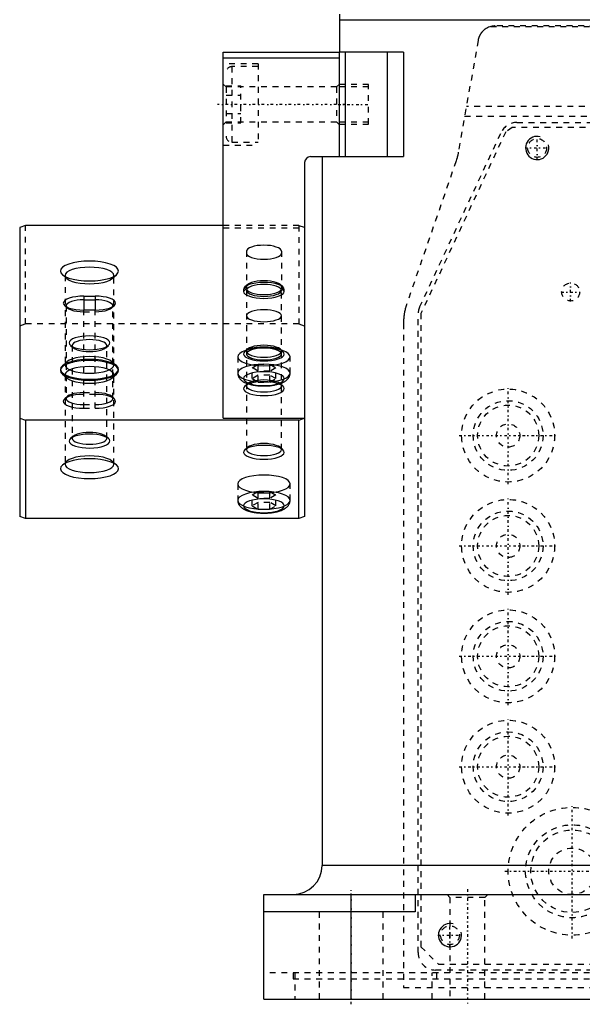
# Model space of a CAD drawing. Extents: x -132 to 132, y -1 to 737.
# Tile 1 of 15: x -132 to -35, y -1 to 169. Entities that reach past the tile are written whole.
import ezdxf

# ---------------------------------------------------------------- set-up
doc = ezdxf.new("R2010")
doc.units = 0
doc.linetypes.add('CENTER', pattern=[1.5, 0.45, -0.5, 0.05, -0.5])
doc.linetypes.add('DASHED', pattern=[2, 1, -1])
for name, color, linetype in [('AM_0', 7, 'CONTINUOUS'), ('AM_10', 7, 'CONTINUOUS'), ('AM_3', 7, 'DASHED'), ('AM_7', 7, 'CENTER')]:
    doc.layers.add(name, color=color, linetype=linetype)

msp = doc.modelspace()

# ---------------------------------------------------------------- linework, layer by layer
at = {"layer": 'AM_0', "color": 7, "linetype": 'CONTINUOUS'}
for p, q in [((-77, 169.5), (-77, 163)), ((77, 168.5), (-77, 168.5)), ((-97, 163), (-77, 163)), ((-97, 100), (-97, 163)), ((-77, 145), (-77, 163)), ((-66.01, 163), (-77, 163)), ((-76, 145), (-76, 163)), ((-68.74, 145), (-68.74, 163)), ((-66.01, 163), (-66.01, 145)), ((-97, 162), (-77, 162)), ((-82, 145), (-77, 145)), ((-80, 145), (-80, 23)), ((-77, 145), (-66.01, 145)), ((-83, 144), (-83, 83.05)), ((-131, 133.14), (-132, 132.8)), ((-132, 132.8), (-132, 83.05)), ((-97, 133.14), (-131, 133.14)), ((-121, 121), (-121, 118.6)), ((-121, 121), (-119, 121)), ((-121, 120.36), (-119, 120.36)), ((-119, 121), (-119, 118.6)), ((-119, 118.6), (-121, 118.6)), ((-97, 100), (-83, 100)), ((-132, 99.96), (-131, 99.62)), ((-84, 99.62), (-131, 99.62)), ((-131, 99.62), (-131, 82.71)), ((-84, 99.62), (-83, 99.96)), ((-84, 82.71), (-84, 99.62)), ((-131, 82.71), (-132, 83.05)), ((-83, 83.05), (-84, 82.71)), ((-84, 82.71), (-131, 82.71)), ((80, 23), (-80, 23)), ((-90, 0), (-90, 18)), ((-90, 18), (90, 18)), ((-75, 0), (-75, 18)), ((-64, 18), (-64, 15)), ((-64, 15), (-90, 15)), ((-90, 0), (90, 0))]:
    msp.add_line(p, q, dxfattribs=at)
for points in [[(-125, 125.31), (-124.9, 124.98), (-124.62, 124.66), (-124.16, 124.36), (-123.54, 124.1), (-122.78, 123.89), (-121.91, 123.73), (-120.98, 123.63), (-120, 123.6), (-119.02, 123.63), (-118.09, 123.73), (-117.22, 123.89), (-116.46, 124.1), (-115.84, 124.36), (-115.38, 124.66), (-115.1, 124.98), (-115, 125.31), (-115.1, 125.64), (-115.38, 125.96), (-115.84, 126.26), (-116.46, 126.52), (-117.22, 126.73), (-118.09, 126.89), (-119.02, 126.99), (-120, 127.02), (-120.98, 126.99), (-121.91, 126.89), (-122.78, 126.73), (-123.54, 126.52), (-124.16, 126.26), (-124.62, 125.96), (-124.9, 125.64)], [(-123.5, 112.96), (-123.43, 112.72), (-123.23, 112.5), (-122.91, 112.29), (-122.47, 112.11), (-121.94, 111.96), (-121.34, 111.85), (-120.68, 111.78), (-120, 111.76), (-119.32, 111.78), (-118.66, 111.85), (-118.06, 111.96), (-117.53, 112.11), (-117.09, 112.29), (-116.77, 112.5), (-116.57, 112.72), (-116.5, 112.96), (-116.57, 113.19), (-116.77, 113.42), (-117.09, 113.62), (-117.53, 113.8), (-118.06, 113.95), (-118.66, 114.06), (-119.32, 114.13), (-120, 114.16), (-120.68, 114.13), (-121.34, 114.06), (-121.94, 113.95), (-122.47, 113.8), (-122.91, 113.62), (-123.23, 113.42), (-123.43, 113.19)], [(-125, 108.21), (-124.9, 107.87), (-124.62, 107.55), (-124.16, 107.26), (-123.54, 107), (-122.78, 106.79), (-121.91, 106.63), (-120.98, 106.53), (-120, 106.5), (-119.02, 106.53), (-118.09, 106.63), (-117.22, 106.79), (-116.46, 107), (-115.84, 107.26), (-115.38, 107.55), (-115.1, 107.87), (-115, 108.21), (-115.1, 108.54), (-115.38, 108.86), (-115.84, 109.16), (-116.46, 109.42), (-117.22, 109.63), (-118.09, 109.79), (-119.02, 109.89), (-120, 109.92), (-120.98, 109.89), (-121.91, 109.79), (-122.78, 109.63), (-123.54, 109.42), (-124.16, 109.16), (-124.62, 108.86), (-124.9, 108.54)]]:
    msp.add_lwpolyline(points, close=True, dxfattribs=at)
for points in [[(-121, 121), (-121.68, 120.97), (-122.34, 120.9), (-122.94, 120.79), (-123.47, 120.65), (-123.91, 120.46), (-124.23, 120.26), (-124.43, 120.03), (-124.5, 119.8), (-124.43, 119.57), (-124.23, 119.34), (-123.91, 119.13), (-123.47, 118.95), (-122.94, 118.8), (-122.34, 118.69), (-121.68, 118.62), (-121, 118.6)], [(-121, 120.36), (-121.58, 120.34), (-122.13, 120.28), (-122.64, 120.19), (-123.09, 120.06), (-123.47, 119.91), (-123.75, 119.74), (-123.93, 119.55), (-124, 119.36), (-123.96, 119.16)], [(-119, 118.6), (-118.32, 118.62), (-117.66, 118.69), (-117.06, 118.8), (-116.53, 118.95), (-116.09, 119.13), (-115.77, 119.34), (-115.57, 119.57), (-115.5, 119.8), (-115.57, 120.03), (-115.77, 120.26), (-116.09, 120.46), (-116.53, 120.65), (-117.06, 120.79), (-117.66, 120.9), (-118.32, 120.97), (-119, 121)], [(-116.04, 119.16), (-116, 119.36), (-116.07, 119.55), (-116.25, 119.74), (-116.53, 119.91), (-116.91, 120.06), (-117.36, 120.19), (-117.87, 120.28), (-118.42, 120.34), (-119, 120.36)]]:
    msp.add_lwpolyline(points, dxfattribs=at)
for centre, radius, start, end in [((-82, 144), 1, 90, 180), ((-85, 23), 5, 270, 0)]:
    msp.add_arc(centre, radius, start, end, dxfattribs=at)
at = {"layer": 'AM_10', "color": 7, "linetype": 'CONTINUOUS'}
for centre in [(-43, 146.5), (-58, 11)]:
    msp.add_arc(centre, 2, 75, 15, dxfattribs=at)
at = {"layer": 'AM_3', "color": 6, "linetype": 'DASHED'}
for p, q in [((-32, 167.32), (-51.25, 167.32)), ((-28.94, 167.5), (-50.22, 167.5)), ((-53.17, 165.02), (-56.57, 145.78)), ((-91, 161), (-97, 161)), ((-91, 160.5), (-95.5, 160.5)), ((-95.5, 160.5), (-95.5, 147.5)), ((-91, 161), (-91, 147)), ((-96.5, 157), (-97, 157.5)), ((-96.5, 157.18), (-94, 157.18)), ((-77.5, 157), (-96.5, 157)), ((-96.5, 156.97), (-96.5, 151.03)), ((-94, 150.82), (-94, 157.18)), ((-77, 157.5), (-77.5, 157)), ((-77.5, 157), (-77.5, 151)), ((-72, 157.4), (-77, 157.4)), ((-72, 157), (-77, 157)), ((-72, 150.6), (-72, 157.4)), ((-96.5, 155.59), (-94, 155.59)), ((55.18, 153.62), (-55.18, 153.62)), ((-97, 150.5), (-96.5, 151)), ((-96.5, 152.41), (-94, 152.41)), ((-96.5, 151), (-77.5, 151)), ((-77.5, 151), (-77, 150.5)), ((-77, 151), (-72, 151)), ((-55.48, 151.95), (55.48, 151.95)), ((-46.48, 150.9), (46.48, 150.9)), ((-96.5, 150.82), (-94, 150.82)), ((-77, 150.6), (-72, 150.6)), ((-63.22, 119.1), (-49.2, 149.17)), ((-48.42, 149.27), (-63, 118)), ((-47.28, 150), (-48.42, 149.27)), ((47.28, 150), (-47.28, 150)), ((-95.5, 147.5), (-91, 147.5)), ((-97, 147), (-91, 147)), ((-56.96, 144.26), (-65.46, 119.58)), ((-131, 116.22), (-131, 133.14)), ((-84, 133.14), (-97, 133.14)), ((-97, 132.76), (-83, 132.76)), ((-84, 133.14), (-84, 116.22)), ((-83, 132.8), (-84, 133.14)), ((-93, 128.73), (-93, 122.28)), ((-87, 128.73), (-87, 122.28)), ((-124.66, 124.69), (-123.9, 124.03)), ((-124.19, 124.55), (-124.19, 109.16)), ((-116.1, 124.03), (-115.34, 124.69)), ((-115.81, 109.16), (-115.81, 124.55)), ((-93.5, 122.15), (-93, 122.62)), ((-93.5, 121.81), (-93, 122.28)), ((-93.5, 122.15), (-93.5, 121.81)), ((-92.79, 122.99), (-93.26, 122.58)), ((-93, 122.76), (-93.26, 122.58)), ((-92.96, 122.79), (-93, 122.76)), ((-86.74, 122.58), (-87.21, 122.99)), ((-87, 122.62), (-86.5, 122.15)), ((-87, 122.28), (-86.5, 121.81)), ((-86.5, 121.81), (-86.5, 122.15)), ((-93, 121.98), (-93, 94.59)), ((-87, 94.59), (-87, 121.98)), ((-124.26, 119.36), (-123.79, 118.96)), ((-124, 119.33), (-124, 103.35)), ((-116.21, 118.96), (-115.74, 119.36)), ((-116, 103.35), (-116, 119.33)), ((-121, 101.69), (-121, 118.6)), ((-121, 118.3), (-119, 118.3)), ((-119, 101.69), (-119, 118.6)), ((-63.5, 8), (-63.5, 117.83)), ((-63, 118), (-63, 9)), ((-132, 115.88), (-131, 116.22)), ((-84, 116.22), (-131, 116.22)), ((-84, 116.22), (-83, 115.88)), ((-66, 116.33), (-66, 2)), ((-123.26, 112.52), (-122.79, 112.12)), ((-123, 112.49), (-123, 96.51)), ((-117.21, 112.12), (-116.74, 112.52)), ((-117, 96.51), (-117, 112.49)), ((-92.79, 111.88), (-93.26, 111.47)), ((-86.74, 111.47), (-87.21, 111.88)), ((-94.5, 110.55), (-94.5, 107.73)), ((-93, 111.65), (-93.26, 111.47)), ((-86.74, 111.47), (-87, 111.65)), ((-85.5, 107.73), (-85.5, 110.55)), ((-123.9, 109.68), (-124.66, 109.02)), ((-124.19, 109.33), (-124.66, 109.02)), ((-124.15, 109.35), (-124.19, 109.33)), ((-124, 109.42), (-124.15, 109.35)), ((-123, 109.76), (-124, 109.42)), ((-115.34, 109.02), (-116.1, 109.68)), ((-115.81, 109.33), (-115.85, 109.35)), ((-92.02, 108.67), (-91.01, 109.27)), ((-92.02, 106.79), (-92.02, 108.67)), ((-91.01, 108.07), (-92.02, 108.67)), ((-91.01, 109.27), (-88.99, 109.27)), ((-91.01, 106.19), (-91.01, 109.27)), ((-88.99, 109.27), (-87.98, 108.67)), ((-88.99, 106.19), (-88.99, 109.27)), ((-87.98, 108.67), (-88.99, 108.07)), ((-87.98, 106.79), (-87.98, 108.67)), ((-124.66, 107.59), (-123.9, 106.92)), ((-124.19, 107.45), (-124.19, 92.06)), ((-116.1, 106.92), (-115.34, 107.59)), ((-115.81, 92.06), (-115.81, 107.45)), ((-91.01, 107.39), (-92.02, 106.79)), ((-92.02, 106.79), (-91.01, 106.19)), ((-88.99, 108.07), (-91.01, 108.07)), ((-88.99, 107.39), (-91.01, 107.39)), ((-87.98, 106.79), (-88.99, 107.39)), ((-88.99, 106.19), (-87.98, 106.79)), ((-92.79, 105.91), (-93.26, 105.5)), ((-93, 105.68), (-93.26, 105.5)), ((-92.96, 105.7), (-93, 105.68)), ((-91.01, 106.19), (-88.99, 106.19)), ((-86.74, 105.5), (-87.21, 105.91)), ((-123.79, 103.73), (-124.26, 103.32)), ((-124, 103.5), (-124.19, 103.38)), ((-121, 104.38), (-119, 104.38)), ((-119, 104.08), (-121, 104.08)), ((-115.74, 103.32), (-116.21, 103.73)), ((-121, 102.33), (-119, 102.33)), ((-121, 101.69), (-119, 101.69)), ((-122.79, 96.89), (-123.26, 96.48)), ((-123, 96.66), (-123.26, 96.48)), ((-122.96, 96.68), (-123, 96.66)), ((-116.74, 96.48), (-117.21, 96.89)), ((-92.79, 94.96), (-93.26, 94.55)), ((-86.74, 94.55), (-87.21, 94.96)), ((-93, 94.73), (-93.26, 94.55)), ((-86.74, 94.55), (-87, 94.73)), ((-123.9, 92.58), (-124.66, 91.92)), ((-124.19, 92.23), (-124.66, 91.92)), ((-115.34, 91.92), (-116.1, 92.58)), ((-115.81, 92.23), (-115.85, 92.25)), ((-94.5, 88.66), (-94.5, 85.84)), ((-85.5, 85.84), (-85.5, 88.66)), ((-92.02, 86.78), (-91.01, 87.38)), ((-92.02, 84.9), (-92.02, 86.78)), ((-91.01, 86.18), (-92.02, 86.78)), ((-91.01, 87.38), (-88.99, 87.38)), ((-91.01, 84.3), (-91.01, 87.38)), ((-88.99, 87.38), (-87.98, 86.78)), ((-88.99, 84.3), (-88.99, 87.38)), ((-87.98, 86.78), (-88.99, 86.18)), ((-87.98, 84.9), (-87.98, 86.78)), ((-91.01, 85.5), (-92.02, 84.9)), ((-92.02, 84.9), (-91.01, 84.3)), ((-88.99, 86.18), (-91.01, 86.18)), ((-88.99, 85.5), (-91.01, 85.5)), ((-87.98, 84.9), (-88.99, 85.5)), ((-88.99, 84.3), (-87.98, 84.9)), ((-91.01, 84.3), (-88.99, 84.3)), ((-58.5, 18), (-58, 17.5)), ((-58, 17.5), (-58, 0)), ((-52, 17.5), (-58, 17.5)), ((-52, 17.5), (-51.5, 18)), ((-52, 0), (-52, 17.5)), ((-80.5, 15), (-80.5, 0)), ((-69.5, 0), (-69.5, 15)), ((-63, 9), (-60, 6)), ((-60, 6), (60, 6)), ((90, 4.5), (-90, 4.5)), ((-85, 4.5), (-85, 3.5)), ((-85, 3.5), (85, 3.5)), ((-84.68, 4.5), (-84.68, 0)), ((-61.06, 0), (-61.06, 4.5)), ((60.5, 5), (-60.5, 5)), ((-60.35, 4.5), (-60.35, 3.5)), ((-66, 2), (66, 2))]:
    msp.add_line(p, q, dxfattribs=at)
for points in [[(-87, 128.73), (-87.06, 128.93), (-87.23, 129.12), (-87.51, 129.3), (-87.88, 129.45), (-88.33, 129.58), (-88.85, 129.68), (-89.41, 129.73), (-90, 129.75), (-90.59, 129.73), (-91.15, 129.68), (-91.67, 129.58), (-92.12, 129.45), (-92.49, 129.3), (-92.77, 129.12), (-92.94, 128.93), (-93, 128.73)], [(-93, 128.39), (-92.94, 128.18), (-92.77, 127.99), (-92.49, 127.82), (-92.12, 127.66), (-91.67, 127.53), (-91.15, 127.44), (-90.59, 127.38), (-90, 127.36), (-89.41, 127.38), (-88.85, 127.44), (-88.33, 127.53), (-87.88, 127.66), (-87.51, 127.82), (-87.23, 127.99), (-87.06, 128.18), (-87, 128.39)], [(-93.26, 122.58), (-93.44, 122.37), (-93.5, 122.15)], [(-87, 122.62), (-87.06, 122.82), (-87.23, 123.01), (-87.51, 123.19), (-87.88, 123.34), (-88.33, 123.47), (-88.85, 123.57), (-89.41, 123.63), (-90, 123.65), (-90.59, 123.63), (-91.15, 123.57), (-91.67, 123.47), (-92.12, 123.34), (-92.49, 123.19), (-92.77, 123.01), (-92.94, 122.82), (-93, 122.62)], [(-93, 122.28), (-92.94, 122.08), (-92.77, 121.88), (-92.49, 121.71), (-92.12, 121.55), (-91.67, 121.42), (-91.15, 121.33), (-90.59, 121.27), (-90, 121.25), (-89.41, 121.27), (-88.85, 121.33), (-88.33, 121.42), (-87.88, 121.55), (-87.51, 121.71), (-87.23, 121.88), (-87.06, 122.08), (-87, 122.28)], [(-86.5, 122.15), (-86.57, 122.39), (-86.77, 122.61), (-87.1, 122.82), (-87.54, 123), (-88.08, 123.15), (-88.7, 123.26), (-89.37, 123.33), (-90.06, 123.35), (-90.74, 123.32), (-91.4, 123.25), (-92.01, 123.13), (-92.53, 122.98), (-92.96, 122.79)], [(-93.5, 121.81), (-93.43, 121.57), (-93.23, 121.35), (-92.91, 121.14), (-92.47, 120.96), (-91.94, 120.81), (-91.34, 120.7), (-90.68, 120.63), (-90, 120.61), (-89.32, 120.63), (-88.66, 120.7), (-88.06, 120.81), (-87.53, 120.96), (-87.09, 121.14), (-86.77, 121.35), (-86.57, 121.57), (-86.5, 121.81)], [(-123.96, 119.16), (-123.8, 118.96), (-123.53, 118.78), (-123.16, 118.62), (-122.7, 118.48), (-122.17, 118.38), (-121.6, 118.32), (-121, 118.3)], [(-119, 118.3), (-118.4, 118.32), (-117.83, 118.38), (-117.3, 118.48), (-116.84, 118.62), (-116.47, 118.78), (-116.2, 118.96), (-116.04, 119.16)], [(-90, 112.09), (-90.88, 112.06), (-91.72, 111.97), (-92.5, 111.83), (-93.18, 111.64), (-93.74, 111.4), (-94.16, 111.14), (-94.41, 110.85), (-94.5, 110.55)], [(-94.5, 110.55), (-94.41, 110.25), (-94.16, 109.96), (-93.74, 109.69), (-93.18, 109.46), (-92.5, 109.27), (-91.72, 109.13), (-90.88, 109.04), (-90, 109.01), (-89.12, 109.04), (-88.28, 109.13), (-87.5, 109.27), (-86.82, 109.46), (-86.26, 109.69), (-85.84, 109.96), (-85.59, 110.25), (-85.5, 110.55), (-85.59, 110.85), (-85.84, 111.14), (-86.26, 111.4), (-86.82, 111.64), (-87.5, 111.83), (-88.28, 111.97), (-89.12, 112.06), (-90, 112.09)], [(-90, 112.23), (-90.72, 112.21), (-91.4, 112.13), (-92.03, 112.01), (-92.57, 111.85), (-93, 111.65)], [(-87, 111.65), (-87.43, 111.85), (-87.97, 112.01), (-88.6, 112.13), (-89.28, 112.21), (-90, 112.23)], [(-93.26, 111.47), (-93.44, 111.25), (-93.5, 111.01), (-93.42, 110.78), (-93.22, 110.56), (-92.89, 110.36), (-92.45, 110.18), (-91.93, 110.03), (-91.33, 109.93), (-90.68, 109.86), (-90, 109.84), (-89.32, 109.86), (-88.67, 109.93), (-88.07, 110.03), (-87.55, 110.18), (-87.11, 110.36), (-86.78, 110.56), (-86.58, 110.78), (-86.5, 111.01), (-86.56, 111.25), (-86.74, 111.47)], [(-124.66, 109.02), (-124.92, 108.7), (-125, 108.37), (-124.89, 108.04), (-124.59, 107.72), (-124.12, 107.43), (-123.5, 107.17), (-122.74, 106.96), (-121.88, 106.81), (-120.94, 106.72), (-119.97, 106.68), (-119.01, 106.72), (-118.08, 106.82), (-117.22, 106.97), (-116.47, 107.18), (-115.85, 107.44), (-115.39, 107.73), (-115.1, 108.05), (-115, 108.38), (-115.09, 108.71), (-115.36, 109.03), (-115.81, 109.33)], [(-120, 110.11), (-121.07, 110.07), (-122.08, 109.95), (-123, 109.76)], [(-117, 109.76), (-117.92, 109.95), (-118.93, 110.07), (-120, 110.11)], [(-115.85, 109.35), (-116.37, 109.57), (-117, 109.76)], [(-93.26, 105.5), (-93.45, 105.27), (-93.5, 105.04), (-93.42, 104.81), (-93.21, 104.59), (-92.88, 104.38), (-92.44, 104.2), (-91.9, 104.06), (-91.29, 103.95), (-90.64, 103.89), (-89.96, 103.87), (-89.28, 103.89), (-88.63, 103.96), (-88.03, 104.08), (-87.5, 104.23), (-87.07, 104.41), (-86.76, 104.61), (-86.56, 104.84), (-86.5, 105.07), (-86.57, 105.3), (-86.77, 105.53), (-87.1, 105.73), (-87.53, 105.91), (-88.06, 106.06), (-88.67, 106.17), (-89.32, 106.24), (-90, 106.26)], [(-90, 106.26), (-90.7, 106.24), (-91.37, 106.16), (-91.99, 106.05), (-92.53, 105.89), (-92.96, 105.7)], [(-121, 104.38), (-121.59, 104.36), (-122.15, 104.3), (-122.67, 104.21), (-123.12, 104.08), (-123.49, 103.92), (-123.77, 103.75), (-123.94, 103.55), (-124, 103.35), (-123.94, 103.15), (-123.77, 102.96), (-123.49, 102.78), (-123.12, 102.63), (-122.67, 102.5), (-122.15, 102.41), (-121.59, 102.35), (-121, 102.33)], [(-123, 103.87), (-123.56, 103.7), (-124, 103.5)], [(-121, 104.08), (-121.71, 104.06), (-122.38, 103.98), (-123, 103.87)], [(-119, 102.33), (-118.41, 102.35), (-117.85, 102.41), (-117.33, 102.5), (-116.88, 102.63), (-116.51, 102.78), (-116.23, 102.96), (-116.06, 103.15), (-116, 103.35), (-116.06, 103.55), (-116.23, 103.75), (-116.51, 103.92), (-116.88, 104.08), (-117.33, 104.21), (-117.85, 104.3), (-118.41, 104.36), (-119, 104.38)], [(-115.74, 103.32), (-116.06, 103.53), (-116.49, 103.72), (-117.03, 103.87), (-117.64, 103.99), (-118.31, 104.06), (-119, 104.08)], [(-124.19, 103.38), (-124.41, 103.15), (-124.5, 102.91), (-124.45, 102.68), (-124.26, 102.45), (-123.94, 102.23), (-123.51, 102.05), (-122.97, 101.9), (-122.36, 101.78), (-121.69, 101.71), (-121, 101.69)], [(-119, 101.69), (-118.32, 101.71), (-117.67, 101.78), (-117.07, 101.89), (-116.55, 102.03), (-116.11, 102.21), (-115.78, 102.41), (-115.58, 102.63), (-115.5, 102.87), (-115.56, 103.1), (-115.74, 103.32)], [(-123.26, 96.48), (-123.45, 96.25), (-123.5, 96.02), (-123.42, 95.79), (-123.2, 95.56), (-122.87, 95.36), (-122.42, 95.18), (-121.88, 95.03), (-121.27, 94.93), (-120.61, 94.87), (-119.92, 94.85), (-119.24, 94.88), (-118.59, 94.95), (-117.99, 95.06), (-117.47, 95.22), (-117.05, 95.4), (-116.74, 95.61), (-116.55, 95.84), (-116.5, 96.07), (-116.58, 96.31), (-116.8, 96.53), (-117.14, 96.73), (-117.59, 96.91), (-118.13, 97.06), (-118.74, 97.16), (-119.4, 97.22), (-120.09, 97.24), (-120.77, 97.21), (-121.42, 97.14), (-122.02, 97.02), (-122.54, 96.87), (-122.96, 96.68)], [(-87, 94.73), (-87.39, 94.92), (-87.87, 95.07), (-88.42, 95.19), (-89.03, 95.27), (-89.67, 95.31), (-90.33, 95.31), (-90.97, 95.27), (-91.58, 95.19), (-92.13, 95.07), (-92.61, 94.92), (-93, 94.73)], [(-93.26, 94.55), (-93.44, 94.33), (-93.5, 94.1), (-93.42, 93.87), (-93.22, 93.65), (-92.89, 93.44), (-92.45, 93.27), (-91.93, 93.12), (-91.33, 93.01), (-90.68, 92.94), (-90, 92.92), (-89.32, 92.94), (-88.67, 93.01), (-88.07, 93.12), (-87.55, 93.27), (-87.11, 93.44), (-86.78, 93.65), (-86.58, 93.87), (-86.5, 94.1), (-86.56, 94.33), (-86.74, 94.55)], [(-124.66, 91.92), (-124.92, 91.6), (-125, 91.26), (-124.89, 90.93), (-124.59, 90.62), (-124.12, 90.33), (-123.5, 90.07), (-122.74, 89.86), (-121.88, 89.71), (-120.94, 89.61), (-119.97, 89.58), (-119.01, 89.62), (-118.08, 89.72), (-117.22, 89.87), (-116.47, 90.08), (-115.85, 90.34), (-115.39, 90.63), (-115.1, 90.95), (-115, 91.28), (-115.09, 91.61), (-115.36, 91.93), (-115.81, 92.23)], [(-120, 93), (-120.99, 92.97), (-121.93, 92.87), (-122.81, 92.71), (-123.57, 92.49), (-124.19, 92.23)], [(-115.85, 92.25), (-116.47, 92.5), (-117.23, 92.72), (-118.09, 92.87), (-119.03, 92.97), (-120, 93)], [(-90, 90.2), (-90.88, 90.17), (-91.72, 90.08), (-92.5, 89.94), (-93.18, 89.75), (-93.74, 89.52), (-94.16, 89.25), (-94.41, 88.96), (-94.5, 88.66), (-94.41, 88.36), (-94.16, 88.07), (-93.74, 87.81), (-93.18, 87.57), (-92.5, 87.38), (-91.72, 87.24), (-90.88, 87.15), (-90, 87.12), (-89.12, 87.15), (-88.28, 87.24), (-87.5, 87.38), (-86.82, 87.57), (-86.26, 87.81), (-85.84, 88.07), (-85.59, 88.36), (-85.5, 88.66)], [(-85.5, 88.66), (-85.59, 88.96), (-85.84, 89.25), (-86.26, 89.52), (-86.82, 89.75), (-87.5, 89.94), (-88.28, 90.08), (-89.12, 90.17), (-90, 90.2)]]:
    msp.add_lwpolyline(points, dxfattribs=at)
for points in [[(-124.19, 124.55), (-124.11, 124.27), (-123.87, 124), (-123.48, 123.75), (-122.96, 123.53), (-122.33, 123.36), (-121.6, 123.22), (-120.82, 123.14), (-120, 123.11), (-119.18, 123.14), (-118.4, 123.22), (-117.67, 123.36), (-117.04, 123.53), (-116.52, 123.75), (-116.13, 124), (-115.89, 124.27), (-115.81, 124.55), (-115.89, 124.83), (-116.13, 125.09), (-116.52, 125.34), (-117.04, 125.56), (-117.67, 125.74), (-118.4, 125.87), (-119.18, 125.95), (-120, 125.98), (-120.82, 125.95), (-121.6, 125.87), (-122.33, 125.74), (-122.96, 125.56), (-123.48, 125.34), (-123.87, 125.09), (-124.11, 124.83)], [(-93, 121.98), (-92.94, 121.78), (-92.77, 121.59), (-92.49, 121.41), (-92.12, 121.25), (-91.67, 121.13), (-91.15, 121.03), (-90.59, 120.97), (-90, 120.95), (-89.41, 120.97), (-88.85, 121.03), (-88.33, 121.13), (-87.88, 121.25), (-87.51, 121.41), (-87.23, 121.59), (-87.06, 121.78), (-87, 121.98), (-87.06, 122.18), (-87.23, 122.37), (-87.51, 122.55), (-87.88, 122.7), (-88.33, 122.83), (-88.85, 122.93), (-89.41, 122.98), (-90, 123), (-90.59, 122.98), (-91.15, 122.93), (-91.67, 122.83), (-92.12, 122.7), (-92.49, 122.55), (-92.77, 122.37), (-92.94, 122.18)], [(-93, 117.61), (-92.94, 117.41), (-92.77, 117.22), (-92.49, 117.04), (-92.12, 116.89), (-91.67, 116.76), (-91.15, 116.66), (-90.59, 116.61), (-90, 116.59), (-89.41, 116.61), (-88.85, 116.66), (-88.33, 116.76), (-87.88, 116.89), (-87.51, 117.04), (-87.23, 117.22), (-87.06, 117.41), (-87, 117.61), (-87.06, 117.81), (-87.23, 118), (-87.51, 118.18), (-87.88, 118.34), (-88.33, 118.46), (-88.85, 118.56), (-89.41, 118.62), (-90, 118.64), (-90.59, 118.62), (-91.15, 118.56), (-91.67, 118.46), (-92.12, 118.34), (-92.49, 118.18), (-92.77, 118), (-92.94, 117.81)], [(-123, 112.49), (-122.94, 112.29), (-122.77, 112.1), (-122.49, 111.92), (-122.12, 111.76), (-121.67, 111.64), (-121.15, 111.54), (-120.59, 111.48), (-120, 111.46), (-119.41, 111.48), (-118.85, 111.54), (-118.33, 111.64), (-117.88, 111.76), (-117.51, 111.92), (-117.23, 112.1), (-117.06, 112.29), (-117, 112.49), (-117.06, 112.69), (-117.23, 112.88), (-117.51, 113.06), (-117.88, 113.21), (-118.33, 113.34), (-118.85, 113.44), (-119.41, 113.49), (-120, 113.51), (-120.59, 113.49), (-121.15, 113.44), (-121.67, 113.34), (-122.12, 113.21), (-122.49, 113.06), (-122.77, 112.88), (-122.94, 112.69)], [(-93, 111.5), (-92.94, 111.3), (-92.77, 111.11), (-92.49, 110.93), (-92.12, 110.78), (-91.67, 110.65), (-91.15, 110.56), (-90.59, 110.5), (-90, 110.48), (-89.41, 110.5), (-88.85, 110.56), (-88.33, 110.65), (-87.88, 110.78), (-87.51, 110.93), (-87.23, 111.11), (-87.06, 111.3), (-87, 111.5), (-87.06, 111.7), (-87.23, 111.9), (-87.51, 112.07), (-87.88, 112.23), (-88.33, 112.36), (-88.85, 112.45), (-89.41, 112.51), (-90, 112.53), (-90.59, 112.51), (-91.15, 112.45), (-91.67, 112.36), (-92.12, 112.23), (-92.49, 112.07), (-92.77, 111.9), (-92.94, 111.7)], [(-93, 111.03), (-92.94, 110.83), (-92.77, 110.64), (-92.49, 110.46), (-92.12, 110.31), (-91.67, 110.18), (-91.15, 110.09), (-90.59, 110.03), (-90, 110.01), (-89.41, 110.03), (-88.85, 110.09), (-88.33, 110.18), (-87.88, 110.31), (-87.51, 110.46), (-87.23, 110.64), (-87.06, 110.83), (-87, 111.03), (-87.06, 111.23), (-87.23, 111.43), (-87.51, 111.6), (-87.88, 111.76), (-88.33, 111.89), (-88.85, 111.98), (-89.41, 112.04), (-90, 112.06), (-90.59, 112.04), (-91.15, 111.98), (-91.67, 111.89), (-92.12, 111.76), (-92.49, 111.6), (-92.77, 111.43), (-92.94, 111.23)], [(-124.19, 109.16), (-124.11, 108.88), (-123.87, 108.61), (-123.48, 108.36), (-122.96, 108.15), (-122.33, 107.97), (-121.6, 107.83), (-120.82, 107.75), (-120, 107.73), (-119.18, 107.75), (-118.4, 107.83), (-117.67, 107.97), (-117.04, 108.15), (-116.52, 108.36), (-116.13, 108.61), (-115.89, 108.88), (-115.81, 109.16), (-115.89, 109.44), (-116.13, 109.71), (-116.52, 109.95), (-117.04, 110.17), (-117.67, 110.35), (-118.4, 110.48), (-119.18, 110.56), (-120, 110.59), (-120.82, 110.56), (-121.6, 110.48), (-122.33, 110.35), (-122.96, 110.17), (-123.48, 109.95), (-123.87, 109.71), (-124.11, 109.44)], [(-124.19, 107.45), (-124.11, 107.17), (-123.87, 106.9), (-123.48, 106.65), (-122.96, 106.43), (-122.33, 106.25), (-121.6, 106.12), (-120.82, 106.04), (-120, 106.01), (-119.18, 106.04), (-118.4, 106.12), (-117.67, 106.25), (-117.04, 106.43), (-116.52, 106.65), (-116.13, 106.9), (-115.89, 107.17), (-115.81, 107.45), (-115.89, 107.72), (-116.13, 107.99), (-116.52, 108.24), (-117.04, 108.46), (-117.67, 108.64), (-118.4, 108.77), (-119.18, 108.85), (-120, 108.88), (-120.82, 108.85), (-121.6, 108.77), (-122.33, 108.64), (-122.96, 108.46), (-123.48, 108.24), (-123.87, 107.99), (-124.11, 107.72)], [(-94.5, 107.73), (-94.41, 107.43), (-94.16, 107.14), (-93.74, 106.88), (-93.18, 106.64), (-92.5, 106.45), (-91.72, 106.31), (-90.88, 106.22), (-90, 106.19), (-89.12, 106.22), (-88.28, 106.31), (-87.5, 106.45), (-86.82, 106.64), (-86.26, 106.88), (-85.84, 107.14), (-85.59, 107.43), (-85.5, 107.73), (-85.59, 108.03), (-85.84, 108.32), (-86.26, 108.59), (-86.82, 108.82), (-87.5, 109.01), (-88.28, 109.15), (-89.12, 109.24), (-90, 109.27), (-90.88, 109.24), (-91.72, 109.15), (-92.5, 109.01), (-93.18, 108.82), (-93.74, 108.59), (-94.16, 108.32), (-94.41, 108.03)], [(-86.5, 106.79), (-86.57, 107.02), (-86.77, 107.25), (-87.09, 107.46), (-87.53, 107.64), (-88.06, 107.79), (-88.66, 107.9), (-89.32, 107.97), (-90, 107.99), (-90.68, 107.97), (-91.34, 107.9), (-91.94, 107.79), (-92.47, 107.64), (-92.91, 107.46), (-93.23, 107.25), (-93.43, 107.02), (-93.5, 106.79), (-93.43, 106.56), (-93.23, 106.33), (-92.91, 106.13), (-92.47, 105.94), (-91.94, 105.8), (-91.34, 105.69), (-90.68, 105.62), (-90, 105.59), (-89.32, 105.62), (-88.66, 105.69), (-88.06, 105.8), (-87.53, 105.94), (-87.09, 106.13), (-86.77, 106.33), (-86.57, 106.56)], [(-93, 105.53), (-92.94, 105.33), (-92.77, 105.14), (-92.49, 104.96), (-92.12, 104.81), (-91.67, 104.68), (-91.15, 104.59), (-90.59, 104.53), (-90, 104.51), (-89.41, 104.53), (-88.85, 104.59), (-88.33, 104.68), (-87.88, 104.81), (-87.51, 104.96), (-87.23, 105.14), (-87.06, 105.33), (-87, 105.53), (-87.06, 105.73), (-87.23, 105.93), (-87.51, 106.1), (-87.88, 106.26), (-88.33, 106.39), (-88.85, 106.48), (-89.41, 106.54), (-90, 106.56), (-90.59, 106.54), (-91.15, 106.48), (-91.67, 106.39), (-92.12, 106.26), (-92.49, 106.1), (-92.77, 105.93), (-92.94, 105.73)], [(-123, 96.51), (-122.94, 96.31), (-122.77, 96.12), (-122.49, 95.94), (-122.12, 95.79), (-121.67, 95.66), (-121.15, 95.57), (-120.59, 95.51), (-120, 95.49), (-119.41, 95.51), (-118.85, 95.57), (-118.33, 95.66), (-117.88, 95.79), (-117.51, 95.94), (-117.23, 96.12), (-117.06, 96.31), (-117, 96.51), (-117.06, 96.71), (-117.23, 96.91), (-117.51, 97.08), (-117.88, 97.24), (-118.33, 97.37), (-118.85, 97.46), (-119.41, 97.52), (-120, 97.54), (-120.59, 97.52), (-121.15, 97.46), (-121.67, 97.37), (-122.12, 97.24), (-122.49, 97.08), (-122.77, 96.91), (-122.94, 96.71)], [(-93, 94.59), (-92.94, 94.39), (-92.77, 94.2), (-92.49, 94.02), (-92.12, 93.86), (-91.67, 93.74), (-91.15, 93.64), (-90.59, 93.58), (-90, 93.56), (-89.41, 93.58), (-88.85, 93.64), (-88.33, 93.74), (-87.88, 93.86), (-87.51, 94.02), (-87.23, 94.2), (-87.06, 94.39), (-87, 94.59), (-87.06, 94.79), (-87.23, 94.98), (-87.51, 95.16), (-87.88, 95.31), (-88.33, 95.44), (-88.85, 95.54), (-89.41, 95.6), (-90, 95.62), (-90.59, 95.6), (-91.15, 95.54), (-91.67, 95.44), (-92.12, 95.31), (-92.49, 95.16), (-92.77, 94.98), (-92.94, 94.79)], [(-124.19, 92.06), (-124.11, 91.78), (-123.87, 91.51), (-123.48, 91.26), (-122.96, 91.04), (-122.33, 90.87), (-121.6, 90.73), (-120.82, 90.65), (-120, 90.62), (-119.18, 90.65), (-118.4, 90.73), (-117.67, 90.87), (-117.04, 91.04), (-116.52, 91.26), (-116.13, 91.51), (-115.89, 91.78), (-115.81, 92.06), (-115.89, 92.34), (-116.13, 92.61), (-116.52, 92.85), (-117.04, 93.07), (-117.67, 93.25), (-118.4, 93.38), (-119.18, 93.46), (-120, 93.49), (-120.82, 93.46), (-121.6, 93.38), (-122.33, 93.25), (-122.96, 93.07), (-123.48, 92.85), (-123.87, 92.61), (-124.11, 92.34)], [(-94.5, 85.84), (-94.41, 85.54), (-94.16, 85.25), (-93.74, 84.99), (-93.18, 84.75), (-92.5, 84.56), (-91.72, 84.42), (-90.88, 84.33), (-90, 84.3), (-89.12, 84.33), (-88.28, 84.42), (-87.5, 84.56), (-86.82, 84.75), (-86.26, 84.99), (-85.84, 85.25), (-85.59, 85.54), (-85.5, 85.84), (-85.59, 86.14), (-85.84, 86.43), (-86.26, 86.7), (-86.82, 86.93), (-87.5, 87.12), (-88.28, 87.26), (-89.12, 87.35), (-90, 87.38), (-90.88, 87.35), (-91.72, 87.26), (-92.5, 87.12), (-93.18, 86.93), (-93.74, 86.7), (-94.16, 86.43), (-94.41, 86.14)], [(-86.5, 84.9), (-86.57, 85.14), (-86.77, 85.36), (-87.09, 85.57), (-87.53, 85.75), (-88.06, 85.9), (-88.66, 86.01), (-89.32, 86.08), (-90, 86.1), (-90.68, 86.08), (-91.34, 86.01), (-91.94, 85.9), (-92.47, 85.75), (-92.91, 85.57), (-93.23, 85.36), (-93.43, 85.14), (-93.5, 84.9), (-93.43, 84.67), (-93.23, 84.44), (-92.91, 84.24), (-92.47, 84.06), (-91.94, 83.91), (-91.34, 83.8), (-90.68, 83.73), (-90, 83.7), (-89.32, 83.73), (-88.66, 83.8), (-88.06, 83.91), (-87.53, 84.06), (-87.09, 84.24), (-86.77, 84.44), (-86.57, 84.67)]]:
    msp.add_lwpolyline(points, close=True, dxfattribs=at)
for points in [[(-50.22, 167.5, 0), (-50.32, 167.5, 0), (-50.53, 167.48, 0), (-50.74, 167.45, 0), (-50.85, 167.43, 0), (-50.95, 167.41, 0), (-51.16, 167.35, 0), (-51.37, 167.27, 0), (-51.57, 167.18, 0), (-51.77, 167.07, 0), (-51.96, 166.95, 0), (-52.05, 166.88, 0), (-52.14, 166.81, 0), (-52.24, 166.72, 0), (-52.26, 166.69, 0), (-52.29, 166.67, 0), (-52.3, 166.66, 0), (-52.32, 166.64, 0), (-52.35, 166.62, 0), (-52.37, 166.59, 0), (-52.4, 166.56, 0), (-52.42, 166.53, 0), (-52.45, 166.51, 0), (-52.46, 166.49, 0), (-52.47, 166.48, 0), (-52.5, 166.45, 0), (-52.52, 166.42, 0), (-52.55, 166.39, 0), (-52.57, 166.36, 0), (-52.6, 166.33, 0), (-52.61, 166.31, 0), (-52.62, 166.29, 0), (-52.65, 166.26, 0), (-52.67, 166.23, 0), (-52.69, 166.2, 0), (-52.72, 166.16, 0), (-52.74, 166.13, 0), (-52.75, 166.11, 0), (-52.76, 166.09, 0), (-52.78, 166.06, 0), (-52.8, 166.02, 0), (-52.83, 165.98, 0), (-52.85, 165.95, 0), (-52.87, 165.91, 0), (-52.88, 165.89, 0), (-52.89, 165.87, 0), (-52.91, 165.83, 0), (-52.92, 165.8, 0), (-52.93, 165.78, 0), (-52.94, 165.76, 0), (-52.96, 165.72, 0), (-52.98, 165.68, 0), (-52.99, 165.66, 0), (-52.99, 165.64, 0), (-53.01, 165.6, 0), (-53.03, 165.56, 0), (-53.04, 165.51, 0), (-53.06, 165.47, 0), (-53.07, 165.43, 0), (-53.08, 165.41, 0), (-53.08, 165.39, 0), (-53.1, 165.35, 0), (-53.11, 165.3, 0), (-53.12, 165.26, 0), (-53.13, 165.22, 0), (-53.14, 165.17, 0), (-53.15, 165.15, 0), (-53.15, 165.13, 0), (-53.16, 165.09, 0), (-53.17, 165.04, 0), (-53.17, 165.02, 0)], [(-56.57, 145.78, 0), (-56.57, 145.73, 0), (-56.59, 145.65, 0), (-56.61, 145.56, 0), (-56.62, 145.52, 0), (-56.62, 145.47, 0), (-56.64, 145.39, 0), (-56.66, 145.3, 0), (-56.68, 145.22, 0), (-56.7, 145.13, 0), (-56.72, 145.05, 0), (-56.73, 145, 0), (-56.75, 144.96, 0), (-56.77, 144.88, 0), (-56.79, 144.79, 0), (-56.88, 144.5, 0), (-56.96, 144.26, 0)], [(-65.46, 119.58, 0), (-65.48, 119.5, 0), (-65.54, 119.33, 0), (-65.59, 119.16, 0), (-65.62, 119.07, 0), (-65.64, 118.98, 0), (-65.69, 118.81, 0), (-65.73, 118.63, 0), (-65.77, 118.45, 0), (-65.81, 118.28, 0), (-65.84, 118.09, 0), (-65.86, 118, 0), (-65.87, 117.91, 0), (-65.9, 117.73, 0), (-65.93, 117.54, 0), (-65.95, 117.36, 0), (-65.96, 117.17, 0), (-65.98, 116.99, 0), (-65.98, 116.89, 0), (-65.99, 116.8, 0), (-66, 116.61, 0), (-66, 116.42, 0), (-66, 116.33, 0)], [(-94.5, 107.73, 0), (-94.5, 107.72, 0), (-94.5, 107.7, 0), (-94.5, 107.67, 0), (-94.5, 107.66, 0), (-94.5, 107.65, 0), (-94.5, 107.63, 0), (-94.49, 107.6, 0), (-94.49, 107.58, 0), (-94.49, 107.56, 0), (-94.49, 107.53, 0), (-94.48, 107.52, 0), (-94.48, 107.51, 0), (-94.48, 107.49, 0), (-94.47, 107.46, 0), (-94.47, 107.44, 0), (-94.46, 107.42, 0), (-94.46, 107.39, 0), (-94.46, 107.38, 0), (-94.45, 107.37, 0), (-94.45, 107.35, 0), (-94.44, 107.33, 0), (-94.44, 107.32, 0), (-94.43, 107.3, 0), (-94.43, 107.28, 0), (-94.42, 107.26, 0), (-94.42, 107.25, 0), (-94.41, 107.24, 0), (-94.4, 107.21, 0), (-94.39, 107.19, 0), (-94.39, 107.17, 0), (-94.38, 107.15, 0), (-94.37, 107.13, 0), (-94.36, 107.12, 0), (-94.36, 107.11, 0), (-94.35, 107.09, 0), (-94.34, 107.07, 0), (-94.3, 106.99, 0), (-94.22, 106.88, 0), (-94.14, 106.77, 0), (-94.06, 106.68, 0), (-94.01, 106.63, 0), (-93.96, 106.58, 0), (-93.87, 106.5, 0), (-93.76, 106.42, 0), (-93.66, 106.34, 0), (-93.55, 106.27, 0), (-93.43, 106.21, 0), (-93.37, 106.18, 0), (-93.32, 106.15, 0), (-93.19, 106.09, 0), (-93.07, 106.04, 0), (-93, 106.01, 0)], [(-87, 106.01, 0), (-86.94, 106.03, 0), (-86.83, 106.08, 0), (-86.72, 106.13, 0), (-86.67, 106.16, 0), (-86.62, 106.18, 0), (-86.52, 106.24, 0), (-86.42, 106.3, 0), (-86.32, 106.36, 0), (-86.21, 106.44, 0), (-86.1, 106.53, 0), (-86.04, 106.58, 0), (-85.99, 106.63, 0), (-85.88, 106.74, 0), (-85.83, 106.81, 0), (-85.81, 106.83, 0), (-85.79, 106.86, 0), (-85.79, 106.87, 0), (-85.78, 106.88, 0), (-85.76, 106.9, 0), (-85.75, 106.92, 0), (-85.73, 106.94, 0), (-85.72, 106.97, 0), (-85.71, 106.99, 0), (-85.7, 107, 0), (-85.69, 107.01, 0), (-85.68, 107.03, 0), (-85.67, 107.06, 0), (-85.66, 107.08, 0), (-85.65, 107.1, 0), (-85.64, 107.12, 0), (-85.63, 107.14, 0), (-85.63, 107.15, 0), (-85.62, 107.17, 0), (-85.61, 107.19, 0), (-85.6, 107.21, 0), (-85.59, 107.24, 0), (-85.58, 107.26, 0), (-85.58, 107.27, 0), (-85.57, 107.28, 0), (-85.57, 107.3, 0), (-85.56, 107.33, 0), (-85.56, 107.34, 0), (-85.55, 107.35, 0), (-85.55, 107.37, 0), (-85.54, 107.39, 0), (-85.54, 107.4, 0), (-85.54, 107.41, 0), (-85.53, 107.44, 0), (-85.53, 107.46, 0), (-85.52, 107.48, 0), (-85.52, 107.5, 0), (-85.52, 107.53, 0), (-85.51, 107.54, 0), (-85.51, 107.55, 0), (-85.51, 107.57, 0), (-85.51, 107.59, 0), (-85.51, 107.61, 0), (-85.5, 107.63, 0), (-85.5, 107.66, 0), (-85.5, 107.67, 0), (-85.5, 107.68, 0), (-85.5, 107.7, 0), (-85.5, 107.72, 0), (-85.5, 107.73, 0)], [(-93, 106.01, 0), (-92.94, 105.99, 0), (-92.8, 105.94, 0), (-92.66, 105.89, 0), (-92.59, 105.87, 0)], [(-92.59, 105.87, 0), (-92.46, 105.84, 0), (-92.31, 105.8, 0), (-92.27, 105.78, 0), (-92.22, 105.77, 0), (-92.2, 105.77, 0), (-92.18, 105.76, 0), (-92.13, 105.75, 0), (-92.09, 105.74, 0), (-92.04, 105.73, 0), (-91.99, 105.72, 0), (-91.94, 105.71, 0), (-91.92, 105.71, 0), (-91.9, 105.7, 0), (-91.85, 105.69, 0), (-91.8, 105.69, 0), (-91.77, 105.68, 0), (-91.75, 105.68, 0), (-91.7, 105.67, 0), (-91.65, 105.66, 0), (-91.63, 105.66, 0), (-91.6, 105.65, 0), (-91.55, 105.65, 0), (-91.5, 105.64, 0), (-91.45, 105.63, 0), (-91.4, 105.62, 0), (-91.35, 105.62, 0), (-91.33, 105.61, 0), (-91.3, 105.61, 0), (-91.25, 105.6, 0), (-91.2, 105.6, 0), (-91.15, 105.59, 0), (-91.1, 105.59, 0), (-91.05, 105.58, 0), (-91.02, 105.58, 0), (-90.99, 105.58, 0), (-90.94, 105.57, 0), (-90.89, 105.57, 0), (-90.84, 105.57, 0), (-90.79, 105.56, 0), (-90.74, 105.56, 0), (-90.71, 105.56, 0), (-90.68, 105.55, 0), (-90.63, 105.55, 0), (-90.58, 105.55, 0), (-90.53, 105.55, 0), (-90.48, 105.54, 0), (-90.42, 105.54, 0), (-90.4, 105.54, 0), (-90.37, 105.54, 0), (-90.32, 105.54, 0), (-90.27, 105.54, 0), (-90.22, 105.54, 0), (-90.16, 105.53, 0), (-90.11, 105.53, 0), (-90.09, 105.53, 0), (-90.06, 105.53, 0), (-90.01, 105.53, 0), (-89.96, 105.53, 0), (-89.93, 105.53, 0), (-89.9, 105.53, 0), (-89.85, 105.53, 0), (-89.8, 105.54, 0), (-89.78, 105.54, 0), (-89.75, 105.54, 0), (-89.7, 105.54, 0), (-89.65, 105.54, 0), (-89.6, 105.54, 0), (-89.55, 105.54, 0), (-89.49, 105.55, 0), (-89.47, 105.55, 0), (-89.44, 105.55, 0), (-89.39, 105.55, 0), (-89.34, 105.55, 0), (-89.29, 105.56, 0), (-89.24, 105.56, 0), (-89.19, 105.56, 0), (-89.17, 105.56, 0), (-89.14, 105.57, 0), (-89.09, 105.57, 0), (-89.04, 105.57, 0), (-88.99, 105.58, 0), (-88.95, 105.58, 0), (-88.9, 105.59, 0), (-88.87, 105.59, 0), (-88.85, 105.59, 0), (-88.8, 105.6, 0), (-88.75, 105.6, 0), (-88.7, 105.61, 0), (-88.65, 105.62, 0), (-88.61, 105.62, 0), (-88.58, 105.63, 0), (-88.56, 105.63, 0), (-88.51, 105.64, 0), (-88.47, 105.64, 0), (-88.3, 105.67, 0), (-88.17, 105.69, 0), (-88.04, 105.72, 0), (-87.78, 105.77, 0), (-87.53, 105.84, 0), (-87.41, 105.87, 0)], [(-87.41, 105.87, 0), (-87.34, 105.89, 0), (-87.2, 105.94, 0), (-87.07, 105.99, 0), (-87, 106.01, 0)], [(-94.5, 85.84, 0), (-94.5, 85.8, 0), (-94.49, 85.71, 0), (-94.48, 85.62, 0), (-94.48, 85.58, 0), (-94.47, 85.53, 0), (-94.44, 85.45, 0), (-94.42, 85.36, 0), (-94.38, 85.28, 0), (-94.35, 85.2, 0), (-94.31, 85.12, 0), (-94.29, 85.08, 0), (-94.26, 85.05, 0), (-94.22, 84.98, 0), (-94.16, 84.91, 0), (-94.11, 84.85, 0), (-94.06, 84.79, 0), (-94, 84.73, 0), (-93.97, 84.7, 0), (-93.94, 84.67, 0), (-93.88, 84.62, 0), (-93.81, 84.57, 0), (-93.78, 84.54, 0), (-93.75, 84.52, 0), (-93.68, 84.47, 0), (-93.61, 84.42, 0), (-93.57, 84.4, 0), (-93.54, 84.38, 0), (-93.47, 84.34, 0), (-93.39, 84.3, 0), (-93.32, 84.26, 0), (-93.25, 84.23, 0), (-93.17, 84.19, 0), (-93.13, 84.17, 0), (-93.09, 84.16, 0), (-93, 84.12, 0), (-92.92, 84.09, 0), (-92.83, 84.06, 0), (-92.74, 84.03, 0), (-92.64, 84, 0), (-92.6, 83.98, 0), (-92.55, 83.97, 0), (-92.45, 83.94, 0), (-92.35, 83.91, 0), (-92.24, 83.89, 0), (-92.14, 83.86, 0), (-92.03, 83.84, 0), (-91.97, 83.83, 0), (-91.91, 83.82, 0), (-91.8, 83.8, 0), (-91.68, 83.78, 0), (-91.56, 83.76, 0), (-91.45, 83.74, 0), (-91.33, 83.73, 0), (-91.27, 83.72, 0), (-91.21, 83.71, 0), (-91.09, 83.7, 0), (-90.97, 83.69, 0), (-90.85, 83.68, 0), (-90.72, 83.67, 0), (-90.6, 83.66, 0), (-90.54, 83.66, 0), (-90.48, 83.65, 0), (-90.36, 83.65, 0), (-90.23, 83.65, 0), (-90.17, 83.65, 0), (-90.11, 83.64, 0), (-89.99, 83.64, 0), (-89.87, 83.65, 0), (-89.81, 83.65, 0), (-89.74, 83.65, 0), (-89.62, 83.65, 0), (-89.5, 83.66, 0), (-89.38, 83.66, 0), (-89.27, 83.67, 0), (-89.15, 83.68, 0), (-89.09, 83.68, 0), (-89.03, 83.69, 0), (-88.92, 83.7, 0), (-88.8, 83.71, 0), (-88.69, 83.72, 0), (-88.57, 83.74, 0), (-88.46, 83.75, 0), (-88.41, 83.76, 0), (-88.35, 83.77, 0), (-88.25, 83.79, 0), (-88.14, 83.81, 0), (-88.04, 83.83, 0), (-87.93, 83.85, 0), (-87.83, 83.87, 0), (-87.78, 83.88, 0), (-87.73, 83.89, 0), (-87.64, 83.92, 0), (-87.54, 83.94, 0), (-87.45, 83.97, 0), (-87.36, 84, 0), (-87.26, 84.03, 0), (-87.22, 84.04, 0), (-87.18, 84.06, 0), (-87.09, 84.09, 0), (-87, 84.12, 0), (-86.92, 84.15, 0), (-86.84, 84.19, 0), (-86.76, 84.23, 0), (-86.72, 84.24, 0), (-86.68, 84.26, 0), (-86.6, 84.3, 0), (-86.53, 84.34, 0), (-86.49, 84.36, 0), (-86.46, 84.38, 0), (-86.38, 84.43, 0), (-86.31, 84.48, 0), (-86.27, 84.51, 0), (-86.23, 84.54, 0), (-86.15, 84.6, 0), (-86.06, 84.67, 0), (-85.99, 84.74, 0), (-85.91, 84.82, 0), (-85.83, 84.91, 0), (-85.8, 84.96, 0), (-85.76, 85.01, 0), (-85.7, 85.11, 0), (-85.65, 85.21, 0), (-85.6, 85.31, 0), (-85.57, 85.41, 0), (-85.54, 85.5, 0), (-85.53, 85.55, 0), (-85.52, 85.6, 0), (-85.51, 85.7, 0), (-85.5, 85.79, 0), (-85.5, 85.84, 0)]]:
    msp.add_polyline3d(points, dxfattribs=at)
for centre, radius in [((-43, 146.5), 1.62), ((-37.25, 121.7), 1.55), ((-48, 97), 8), ((-48, 97), 6), ((-48, 97), 5.25), ((-48, 97), 2), ((-48, 78), 8), ((-48, 78), 6), ((-48, 78), 5.25), ((-48, 78), 2), ((-48, 59), 8), ((-48, 59), 6), ((-48, 59), 5.25), ((-48, 59), 2), ((-48, 40), 8), ((-48, 40), 6), ((-48, 40), 5.25), ((-48, 40), 2), ((-37, 22), 11), ((-37, 22), 8), ((-37, 22), 7.1), ((-37, 22), 4), ((-58, 11), 1.62)]:
    msp.add_circle(centre, radius, dxfattribs=at)
for centre, radius, start, end in [((-95.5, 159.5), 1, 90, 180), ((-46.48, 147.9), 3, 90, 155), ((-95.5, 148.5), 1, 180, 270), ((-60.5, 117.83), 3, 155, 180), ((-60.5, 8), 3, 180, 270)]:
    msp.add_arc(centre, radius, start, end, dxfattribs=at)
at = {"layer": 'AM_7', "color": 4, "linetype": 'CENTER'}
for p, q in [((-76, 154), (-98, 154)), ((-77.25, 154), (-71.75, 154)), ((-43, 144.4), (-43, 148.6)), ((-45.1, 146.5), (-40.9, 146.5)), ((-37.25, 120.07), (-37.25, 123.33)), ((-38.88, 121.7), (-35.62, 121.7)), ((-48, 88.6), (-48, 105.4)), ((-56.4, 97), (-39.6, 97)), ((-48, 69.6), (-48, 86.4)), ((-56.4, 78), (-39.6, 78)), ((-48, 50.6), (-48, 67.4)), ((-56.4, 59), (-39.6, 59)), ((-48, 31.6), (-48, 48.4)), ((-56.4, 40), (-39.6, 40)), ((-37, 10.45), (-37, 33.55)), ((-48.55, 22), (-25.45, 22)), ((-75, -0.9), (-75, 18.9)), ((-55, 18.9), (-55, -0.9)), ((-58, 8.9), (-58, 13.1)), ((-60.1, 11), (-55.9, 11))]:
    msp.add_line(p, q, dxfattribs=at)

doc.saveas('drawing.dxf')
